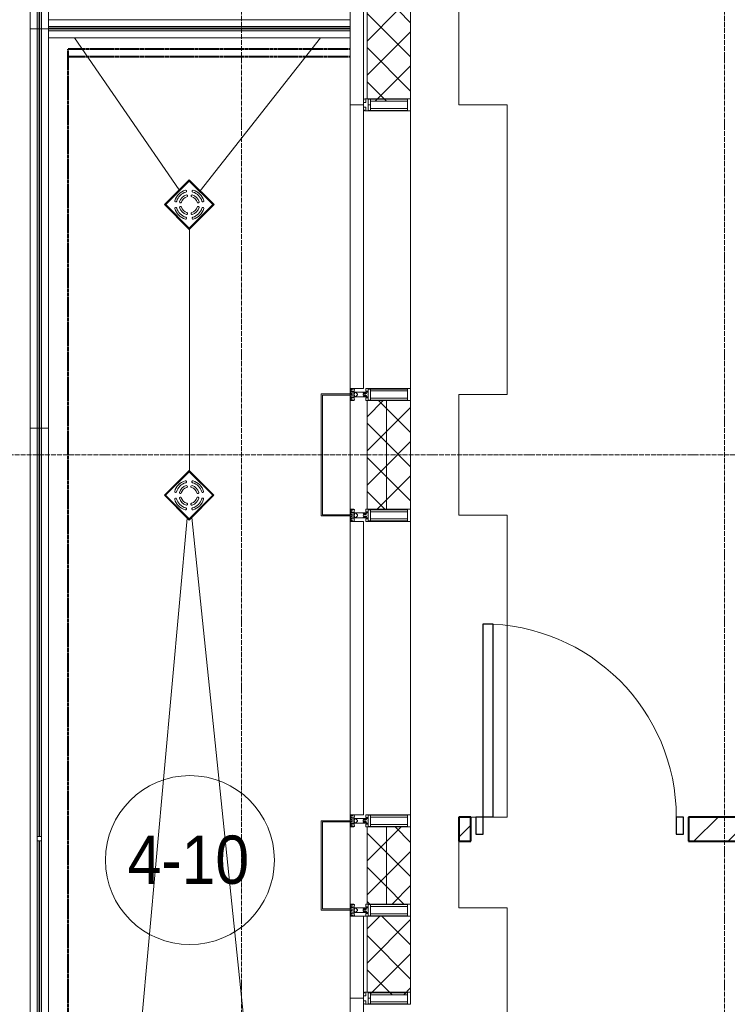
# Model space of a CAD drawing. Header units: millimetres. Extents: x 5617 to 132318, y 7718 to 193536.
# Tile 6 of 81: x 27142 to 30072, y 19925 to 24002. Entities that reach past the tile are written whole.
import ezdxf

# ---------------------------------------------------------------- set-up
doc = ezdxf.new("R2010")
doc.units = ezdxf.units.MM
for name, pattern in [('ADSK_Линия сетки', [25, 20, -2.5, 0, -2.5]), ('Линия сетки', [25, 20, -2.5, 0, -2.5]), ('Штрих_3_1_5_', [4.5, 3, -1.5]), ('Штриховая_ш3 п1_5', [4.5, 3, -1.5])]:
    doc.linetypes.add(name, pattern=pattern)
doc.layers.add('_Разделитель помещений_', color=4, linetype='Штриховая_ш3 п1_5', lineweight=40, true_color=0x00ffff)
for name, color, linetype, lineweight in [('Арматура трубопроводов', 7, 'Continuous', 18), ('Балясины', 7, 'Continuous', 30), ('Двери', 7, 'Continuous', 18), ('Импосты витража', 7, 'Continuous', 18), ('Колонны', 7, 'Continuous', 18), ('Марки помещений', 7, 'Continuous', 20), ('Ограждение', 7, 'Continuous', 18), ('Оси', 7, 'Continuous', 9), ('Панели витража', 7, 'Continuous', 18), ('Перекрытия', 7, 'Continuous', 18), ('Поручни', 7, 'Continuous', 18), ('Сантехнические приборы', 7, 'Continuous', 18), ('Стены разрез', 7, 'Continuous', 40), ('Стены штриховка', 7, 'Continuous', 40), ('Элементы узлов', 7, 'Continuous', 18)]:
    doc.layers.add(name, color=color, linetype=linetype, lineweight=lineweight)
doc.styles.add('Arial_3', font='arial.ttf', dxfattribs={"width": 0.9, "height": 200})
pattern_1 = [(45, (0, 0), (-70.71068, 70.71068), []), (135, (0, 0), (-70.71068, -70.71068), [])]

# ---------------------------------------------------------------- blocks, each defined once
blk = doc.blocks.new('A_DOR_Door - Вн_1_Одинарная_900x2100-3024211-МКСС_К4_L13_45_000_')
at = {"layer": 'Двери', "color": 253, "lineweight": 30, "true_color": 0xaaaaaa}
for p, q in [((-400, 50), (-400, 850)), ((-400, 850), (-360, 850)), ((-400, 50), (-400, 850)), ((-360, 850), (-360, 50)), ((-430, 50), (-430, -20)), ((-400, 50), (-430, 50)), ((-360, 50), (-400, 50)), ((-400, -20), (-400, 50)), ((430, 50), (400, 50)), ((400, 50), (400, -20)), ((430, -20), (430, 50)), ((-430, -20), (-400, -20)), ((400, -20), (430, -20))]:
    blk.add_line(p, q, dxfattribs=at)
at = {"layer": 'Двери', "color": 254, "lineweight": 9, "true_color": 0xd4d4d4}
blk.add_arc((-400, 50), 800, 360, 90, dxfattribs=at)
blk = doc.blocks.new('135_SLK_K4_AR_rvt-1-МКСС_К4_L13_45_000_')
at = {"layer": 'Стены разрез', "lineweight": 9, "true_color": 0xaaaaaa}
h = blk.add_hatch(dxfattribs=at)
h.set_pattern_fill('FP_3', color=253, style=0, pattern_type=2)
h.set_pattern_definition([(45, (0, 0), (-70.71068, 70.71068), [])])
h.paths.add_polyline_path([(99150, 20600), (99150, 20700), (97000, 20700), (97000, 20600)])
h.paths.add_polyline_path([(96100, 20600), (96100, 20700), (96049.8, 20700), (96049.8, 20600)])
at = {"layer": '_Разделитель помещений_', "color": 131, "linetype": 'Штрих_3_1_5_', "true_color": 0xaaffff}
for p, q in [((94432.5, 23882.5), (95600, 23882.5)), ((94432.5, 15682.5), (94432.5, 23882.5)), ((94432.5, 23850), (95600, 23850)), ((94432.5, 15682.5), (94432.5, 23850))]:
    blk.add_line(p, q, dxfattribs=at)
at = {"layer": 'Перекрытия', "color": 253, "true_color": 0xaaaaaa}
for p, q in [((96049.8, 24150), (96049.8, 23650)), ((96049.8, 23650), (96249.8, 23650)), ((96249.8, 23650), (96249.8, 22450)), ((96249.8, 22450), (96049.8, 22450)), ((96049.8, 22450), (96049.8, 21950)), ((96049.8, 21950), (96249.8, 21950)), ((96249.8, 21950), (96249.8, 20700)), ((96120, 20700), (96100, 20700)), ((96249.8, 20700), (96190, 20700)), ((96049.8, 20600), (96049.8, 20325)), ((96049.8, 20325), (96249.8, 20325)), ((96249.8, 20325), (96249.8, 19050))]:
    blk.add_line(p, q, dxfattribs=at)
at = {"layer": 'Стены разрез', "color": 253, "true_color": 0xaaaaaa}
for p, q in [((96100, 20700), (96049.8, 20700)), ((96049.8, 20700), (96049.8, 20600)), ((96100, 20600), (96100, 20700)), ((99150, 20700), (97000, 20700)), ((97000, 20700), (97000, 20600)), ((96049.8, 20600), (96100, 20600)), ((97000, 20600), (99150, 20600))]:
    blk.add_line(p, q, dxfattribs=at)
at = {"layer": 'Двери', "color": 253, "lineweight": 18, "true_color": 0xaaaaaa}
blk.add_blockref('A_DOR_Door - Вн_1_Одинарная_900x2100-3024211-МКСС_К4_L13_45_000_', (96550, 20650), dxfattribs=at)
blk = doc.blocks.new('Ограждение - 18Lx18W-7431883-МКСС_К4_L13_45_000_')
at = {"layer": 'Балясины', "color": 253, "lineweight": 5, "true_color": 0xaaaaaa}
for p, q in [((9, 9), (-9, 9)), ((-9, 9), (-9, -9)), ((9, -9), (9, 9)), ((-9, -9), (9, -9))]:
    blk.add_line(p, q, dxfattribs=at)
blk = doc.blocks.new('Ограждение - Ограждение-5832304-МКСС_К4_L13_45_000_')
at = {"layer": 'Ограждение', "lineweight": 5}
h = blk.add_hatch(color=256, dxfattribs=at)
h.paths.add_polyline_path([(11554, 3511.5), (11562, 3511.5), (11562, 5202.5), (11554, 5202.5), (11554, 3968.7)])
h.paths.add_polyline_path([(11554, 5220.5), (11562, 5220.5), (11562, 6911.5), (11554, 6911.5), (11554, 6360.5)])
h = blk.add_hatch(color=256, dxfattribs=at)
h.paths.add_polyline_path([(11563, 3511.5), (11571, 3511.5), (11571, 5202.5), (11563, 5202.5), (11563, 3968.7)])
h.paths.add_polyline_path([(11563, 5220.5), (11571, 5220.5), (11571, 6911.5), (11563, 6911.5), (11563, 6360.5)])
at = {"layer": 'Поручни', "color": 253, "lineweight": 5, "true_color": 0xaaaaaa}
for p, q in [((11525, 3511.5), (11525, 6911.5)), ((11525, 6911.5), (11553.5, 6911.5)), ((11553.5, 5220.5), (11553.5, 6911.5)), ((11562, 6911.5), (11554, 6911.5)), ((11554, 6911.5), (11554, 5220.5)), ((11562, 5220.5), (11562, 6911.5)), ((11562, 6911.5), (11563, 6911.5)), ((11571, 6911.5), (11563, 6911.5)), ((11563, 6911.5), (11563, 5220.5)), ((11571, 5220.5), (11571, 6911.5)), ((11571.5, 5220.5), (11571.5, 6911.5)), ((11571.5, 6911.5), (11600, 6911.5)), ((11600, 6911.5), (11600, 3511.5)), ((11553.5, 3511.5), (11553.5, 5202.5)), ((11554, 5202.5), (11554, 3511.5)), ((11562, 3511.5), (11562, 5202.5)), ((11563, 5202.5), (11563, 3511.5)), ((11571, 3511.5), (11571, 5202.5)), ((11571.5, 3511.5), (11571.5, 5202.5)), ((11553.5, 3511.5), (11525, 3511.5)), ((11554, 3511.5), (11562, 3511.5)), ((11563, 3511.5), (11562, 3511.5)), ((11563, 3511.5), (11571, 3511.5)), ((11600, 3511.5), (11571.5, 3511.5))]:
    blk.add_line(p, q, dxfattribs=at)
at = {"rotation": 180}
blk.add_blockref('Ограждение - 18Lx18W-7431883-МКСС_К4_L13_45_000_', (11562.5, 5211.5), dxfattribs=at)
blk = doc.blocks.new('Ограждение - Ограждение-5832309-МКСС_К4_L13_45_000_')
at = {"layer": 'Ограждение', "lineweight": 5}
for points in [[(11562, 6911.5), (11562, 8564.5), (11554, 8564.5), (11554, 6911.5)], [(11571, 6911.5), (11571, 8564.5), (11563, 8564.5), (11563, 6911.5)]]:
    blk.add_hatch(color=256, dxfattribs=at).paths.add_polyline_path(points)
at = {"layer": 'Поручни', "color": 253, "lineweight": 5, "true_color": 0xaaaaaa}
for p, q in [((11525, 8564.5), (11525, 6911.5)), ((11525, 8564.5), (11553.5, 8564.5)), ((11553.5, 8564.5), (11553.5, 6911.5)), ((11562, 8564.5), (11554, 8564.5)), ((11554, 8564.5), (11554, 6911.5)), ((11562, 6911.5), (11562, 8564.5)), ((11562, 8564.5), (11563, 8564.5)), ((11571, 8564.5), (11563, 8564.5)), ((11563, 8564.5), (11563, 6911.5)), ((11571, 6911.5), (11571, 8564.5)), ((11571.5, 8564.5), (11571.5, 6911.5)), ((11571.5, 8564.5), (11600, 8564.5)), ((11600, 6911.5), (11600, 8527.5)), ((11553.5, 6911.5), (11525, 6911.5)), ((11554, 6911.5), (11562, 6911.5)), ((11563, 6911.5), (11562, 6911.5)), ((11563, 6911.5), (11571, 6911.5)), ((11600, 6911.5), (11571.5, 6911.5))]:
    blk.add_line(p, q, dxfattribs=at)
blk = doc.blocks.new('A_SLK_PAN_Type1 - Прямой тип панели-6537306-МКСС_К4_L13_45_000_')
at = {"layer": 'Колонны', "lineweight": 5}
for p, q in [((-252.5, 120), (252.5, 120)), ((-252.5, 0), (-252.5, 120)), ((-247.5, 115), (-247.5, 0)), ((247.5, 115), (-247.5, 115)), ((247.5, 0), (247.5, 115)), ((252.5, 120), (252.5, 0)), ((-247.5, 0), (-252.5, 0)), ((252.5, 0), (247.5, 0))]:
    blk.add_line(p, q, dxfattribs=at)
blk = doc.blocks.new('A_SLK_PAN_Type1 - Прямой тип панели-6537248-МКСС_К4_L13_45_000_')
at = {"layer": 'Колонны', "lineweight": 5}
for p, q in [((-185, 120), (185, 120)), ((-185, 0), (-185, 120)), ((-180, 115), (-180, 0)), ((180, 115), (-180, 115)), ((180, 0), (180, 115)), ((185, 120), (185, 0)), ((-180, 0), (-185, 0)), ((185, 0), (180, 0))]:
    blk.add_line(p, q, dxfattribs=at)
blk = doc.blocks.new('System Panel - A_PAN_Glass-7496875-МКСС_К4_L13_45_000_')
at = {"layer": 'Панели витража', "color": 253, "lineweight": 5, "true_color": 0xaaaaaa}
for p, q in [((-587.5, 55), (-587.5, 0)), ((587.5, 55), (-573.5, 55)), ((587.5, 0), (587.5, 55)), ((-587.5, 0), (587.5, 0))]:
    blk.add_line(p, q, dxfattribs=at)
blk = doc.blocks.new('Rectangular Mullion - R_StandardFrame_50Wx250H-4664157-МКСС_К4_L13_45_000_')
at = {"layer": 'Импосты витража', "color": 253, "lineweight": 5, "true_color": 0xaaaaaa}
for p, q in [((95850, 22450), (95850, 23625)), ((95600, 22452.5), (95600, 22475))]:
    blk.add_line(p, q, dxfattribs=at)
blk = doc.blocks.new('Rectangular Mullion - 50Wx250H-3927046-МКСС_К4_L13_45_000_')
at = {"layer": 'Элементы узлов', "color": 253, "lineweight": 5, "true_color": 0xaaaaaa}
for p, q in [((0, 250), (-25, 250)), ((-25, 250), (-25, 237.3)), ((-25, 65.2), (-25, 250)), ((-25, 250), (0, 250)), ((25, 250), (0, 250)), ((25, 250), (0, 250)), ((25, 237.3), (25, 250)), ((25, 65.2), (25, 250)), ((-23, 237.3), (0, 237.3)), ((-23, 237.3), (0, 237.3)), ((-23, 237.3), (-23, 73.6)), ((0, 237.3), (-14.9, 237.3)), ((-14.9, 237.3), (-14.9, 84)), ((-14.9, 84), (-14.9, 237.3)), ((14.9, 237.3), (0, 237.3)), ((0, 237.3), (23, 237.3)), ((23, 237.3), (0, 237.3)), ((14.9, 84), (14.9, 237.3)), ((14.9, 84), (14.9, 237.3)), ((23, 237.3), (23, 73.6)), ((0, 84), (-23, 84)), ((-23, 84), (-23, 73.6)), ((0, 84), (-23, 84)), ((-14.9, 84), (0, 84)), ((0, 84), (14.9, 84)), ((23, 84), (0, 84)), ((0, 84), (0, 73.6)), ((0, 84), (23, 84)), ((0, 73.6), (0, 84)), ((23, 73.6), (23, 84)), ((-25, 73.6), (-25, 65.2)), ((-25, 65.2), (-25, 60.2)), ((-10, 65.2), (-25, 65.2)), ((-25, 65.2), (-25, 60.2)), ((-25, 65.2), (-10, 65.2)), ((-10, 65.2), (-25, 65.2)), ((-23, 73.6), (0, 73.6)), ((0, 73.6), (-23, 73.6)), ((-0.5, 73.6), (-23, 73.6)), ((-10, 55), (-14, 55)), ((-14, 55), (-10, 55)), ((-10, 55), (-10, 65.2)), ((-10, 65.2), (-10, 55)), ((-10, 55), (-10, 65.2)), ((-10, 55), (0, 55)), ((0, 55), (-10, 55)), ((0, 73.6), (23, 73.6)), ((23, 73.6), (0, 73.6)), ((0, 55), (10, 55)), ((0, 55), (10, 55)), ((0.5, 73.6), (23, 73.6)), ((10, 65.2), (10, 55)), ((25, 65.2), (10, 65.2)), ((10, 55), (10, 65.2)), ((10, 65.2), (25, 65.2)), ((10, 65.2), (25, 65.2)), ((10, 55), (10, 65.2)), ((10, 55), (14, 55)), ((10, 55), (14, 55)), ((25, 65.2), (25, 73.6)), ((25, 65.2), (25, 60.2)), ((25, 60.2), (25, 65.2))]:
    blk.add_line(p, q, dxfattribs=at)
for centre, start, end in [((-14, 69.1), 218.9723, 270), ((-14, 69.1), 218.9723, 270), ((-14, 69.1), 218.9723, 270), ((14, 69.1), 270, 321.0277), ((14, 69.1), 270, 321.0277), ((14, 69.1), 270, 321.0277)]:
    blk.add_arc(centre, 14.1, start, end, dxfattribs=at)
blk = doc.blocks.new('Rectangular Mullion - R_StandardFrame_50Wx250H-5814808-МКСС_К4_L13_45_000_')
at = {"layer": 'Импосты витража', "color": 253, "lineweight": 5, "true_color": 0xaaaaaa}
for p, q in [((95600, 21952.5), (95600, 22447.5)), ((95850, 22425), (95850, 22450)), ((95850, 21950), (95850, 21975))]:
    blk.add_line(p, q, dxfattribs=at)
blk = doc.blocks.new('Rectangular Mullion - 50Wx250H-2623690-МКСС_К4_L13_45_000_')
at = {"layer": 'Элементы узлов', "color": 253, "lineweight": 5, "true_color": 0xaaaaaa}
for p, q in [((-25, 65.2), (-25, 250)), ((-25, 250), (0, 250)), ((25, 250), (0, 250)), ((25, 65.2), (25, 250)), ((-23, 237.3), (0, 237.3)), ((-23, 237.3), (-23, 73.6)), ((-14.9, 84), (-14.9, 237.3)), ((23, 237.3), (0, 237.3)), ((14.9, 84), (14.9, 237.3)), ((23, 237.3), (23, 73.6)), ((0, 84), (-23, 84)), ((0, 84), (23, 84)), ((-14, 65.2), (-25, 65.2)), ((-0.5, 73.6), (-23, 73.6)), ((-14, 71.3), (-14, 65.2)), ((-10, 71.3), (-14, 71.3)), ((-10, 53), (-10, 71.3)), ((-8.7, 53), (-10, 53)), ((-10, 53), (-10, 17)), ((-8.7, 53), (-7, 54.7)), ((-7, 65.2), (-5.9, 67.3)), ((-7, 65.2), (-7, 54.7)), ((-4.1, 67.3), (-5.9, 67.3)), ((-4.1, 67.3), (-2.9, 65.1)), ((-2.9, 65.1), (-2.9, 54.6)), ((-1.3, 53), (-2.9, 54.6)), ((0, 53), (-1.3, 53)), ((0, 53), (1.3, 53)), ((0.5, 73.6), (23, 73.6)), ((1.3, 53), (2.9, 54.6)), ((4.1, 67.3), (2.9, 65.1)), ((2.9, 65.1), (2.9, 54.6)), ((4.1, 67.3), (5.9, 67.3)), ((7, 65.2), (5.9, 67.3)), ((7, 65.2), (7, 54.7)), ((8.7, 53), (7, 54.7)), ((8.7, 53), (10, 53)), ((10, 71.3), (14, 71.3)), ((10, 53), (10, 71.3)), ((10, 53), (10, 17)), ((14, 71.3), (14, 65.2)), ((14, 65.2), (25, 65.2)), ((-23.8, 14.6), (-25, 14.2)), ((-25, 0), (-25, 14.2)), ((-22.3, 17), (-23.8, 17)), ((-23.8, 17), (-23.8, 14.6)), ((-22.5, 10.6), (-23.8, 14.6)), ((-22.5, 10.6), (-23.7, 9.9)), ((-23.7, 1.3), (-23.7, 9.9)), ((-23.7, 1.3), (-11.8, 1.3)), ((-23.2, 10.2), (-22.5, 8)), ((-22.5, 8), (-22.5, 4.5)), ((-21.3, 4.5), (-22.5, 4.5)), ((-22.3, 17), (-22.3, 16)), ((-22.3, 16), (-21.3, 16)), ((-19, 17.6), (-21.3, 16)), ((-21.3, 4.5), (-21.3, 6.5)), ((-21.3, 6.5), (-14.2, 6.5)), ((-18.4, 16.6), (-19, 17.6)), ((-7.4, 16.6), (-18.4, 16.6)), ((-14.2, 6.5), (-14.2, 4.5)), ((-13.2, 4.5), (-14.2, 4.5)), ((-13.2, 4.5), (-12.2, 7.2)), ((-12.7, 7.6), (-11.3, 11.4)), ((-12.7, 7.6), (-11.8, 6.9)), ((-12.2, 9), (-12.2, 14.8)), ((-12.2, 14.8), (0, 14.8)), ((-11.8, 1.3), (-11.8, 6.9)), ((-10.5, 11.2), (-11.3, 11.4)), ((-10.5, 1.5), (-10.5, 11.2)), ((-4.8, 1.5), (-10.5, 1.5)), ((-10, 17), (-7.5, 17)), ((-8.5, 23), (-1.5, 30)), ((-8.5, 18.5), (-8.5, 23)), ((-7.5, 18.5), (-8.5, 18.5)), ((-7.5, 17), (-7.5, 18.5)), ((-7.4, 18), (-7.4, 16.6)), ((-2.6, 18), (-7.4, 18)), ((0, 8), (-4.8, 8)), ((-4.8, 1.5), (-4.8, 8)), ((-2.6, 18), (-2.6, 16.8)), ((-2.6, 16.8), (0, 16.8)), ((-1.5, 30), (0, 30)), ((1.5, 30), (0, 30)), ((2.6, 16.8), (0, 16.8)), ((0, 14.8), (0, 16.8)), ((0, 14.8), (0, 16.8)), ((12.2, 14.8), (0, 14.8)), ((0, 0), (0, 8)), ((0, 8), (4.8, 8)), ((0, 0), (0, 8)), ((8.5, 23), (1.5, 30)), ((2.6, 18), (2.6, 16.8)), ((2.6, 18), (7.4, 18)), ((4.8, 1.5), (4.8, 8)), ((4.8, 1.5), (10.5, 1.5)), ((7.4, 18), (7.4, 16.6)), ((7.4, 16.6), (18.4, 16.6)), ((7.5, 18.5), (8.5, 18.5)), ((7.5, 17), (7.5, 18.5)), ((10, 17), (7.5, 17)), ((8.5, 18.5), (8.5, 23)), ((10.5, 11.2), (11.3, 11.4)), ((10.5, 1.5), (10.5, 11.2)), ((12.7, 7.6), (11.3, 11.4)), ((12.7, 7.6), (11.8, 6.9)), ((11.8, 1.3), (11.8, 6.9)), ((23.7, 1.3), (11.8, 1.3)), ((12.2, 9), (12.2, 14.8)), ((13.2, 4.5), (12.2, 7.2)), ((13.2, 4.5), (14.2, 4.5)), ((21.3, 6.5), (14.2, 6.5)), ((14.2, 6.5), (14.2, 4.5)), ((18.4, 16.6), (19, 17.6)), ((19, 17.6), (21.3, 16)), ((22.3, 16), (21.3, 16)), ((21.3, 4.5), (21.3, 6.5)), ((21.3, 4.5), (22.5, 4.5)), ((22.3, 17), (22.3, 16)), ((22.3, 17), (23.8, 17)), ((22.5, 10.6), (23.8, 14.6)), ((22.5, 10.6), (23.7, 9.9)), ((23.2, 10.2), (22.5, 8)), ((22.5, 8), (22.5, 4.5)), ((23.7, 1.3), (23.7, 9.9)), ((23.8, 17), (23.8, 14.6)), ((23.8, 14.6), (25, 14.2)), ((25, 0), (25, 14.2)), ((-25, 0), (0, 0)), ((25, 0), (0, 0))]:
    blk.add_line(p, q, dxfattribs=at)
for centre, start, end in [((-0.5, 73.1), 360, 90), ((0.5, 73.1), 90, 180)]:
    blk.add_arc(centre, 0.5, start, end, dxfattribs=at)
blk = doc.blocks.new('Rectangular Mullion - R_StandardFrame_50Wx250H-4674740-МКСС_К4_L13_45_000_')
at = {"layer": 'Импосты витража', "color": 253, "lineweight": 5, "true_color": 0xaaaaaa}
for p, q in [((95600, 20320), (95600, 20680)), ((95850, 20660), (95850, 20685)), ((95850, 20315), (95850, 20340))]:
    blk.add_line(p, q, dxfattribs=at)
blk = doc.blocks.new('Rectangular Mullion - R_StandardFrame_50Wx250H-5905821-МКСС_К4_L13_45_000_')
at = {"layer": 'Импосты витража', "color": 253, "lineweight": 5, "true_color": 0xaaaaaa}
for p, q in [((95600, 20290), (95600, 20315)), ((95850, 20290), (95850, 20315))]:
    blk.add_line(p, q, dxfattribs=at)
blk = doc.blocks.new('System Panel - A_PAN_Glass-7496905-МКСС_К4_L13_45_000_')
at = {"layer": 'Панели витража', "color": 253, "lineweight": 5, "true_color": 0xaaaaaa}
for p, q in [((-437.5, 55), (-437.5, 0)), ((437.5, 55), (-423.5, 55)), ((437.5, 0), (437.5, 55)), ((-437.5, 0), (437.5, 0))]:
    blk.add_line(p, q, dxfattribs=at)
blk = doc.blocks.new('System Panel - A_PAN_Glass-7492433-МКСС_К4_L13_45_000_')
at = {"layer": 'Панели витража', "color": 253, "lineweight": 5, "true_color": 0xaaaaaa}
for p, q in [((607.5, 55), (-607.5, 55)), ((-607.5, 55), (-607.5, 0)), ((607.5, 0), (607.5, 55)), ((-607.5, 0), (607.5, 0))]:
    blk.add_line(p, q, dxfattribs=at)
blk = doc.blocks.new('Rectangular Mullion - R_StandardFrame_50Wx250H-V92-МКСС_К4_L13_45_000_')
at = {"layer": 'Импосты витража', "color": 253, "lineweight": 5, "true_color": 0xaaaaaa}
for p, q in [((95600, 21925), (95600, 21947.5)), ((95850, 20685), (95850, 21950)), ((95600, 20685), (95600, 20710))]:
    blk.add_line(p, q, dxfattribs=at)
blk = doc.blocks.new('HL_RU_balcony and terrace drain_HL5100T-A-200505 - HL_Трап для балконов и террас_HL5100T-7541758-МКСС_К4_L13_45_000_')
at = {"layer": 'Арматура трубопроводов', "color": 253, "lineweight": 5, "true_color": 0xaaaaaa}
for centre, radius, start, end in [((-29, 50.2), 4, 119.9633, 299.9633), ((0, 0), 62, 60.0367, 119.9633), ((0, 0), 54, 60.0367, 119.9633), ((0, 0), 42, 62.1245, 117.8755), ((29, 50.2), 4, 240.0367, 60.0367), ((0, 0), 62, 150.0367, 209.9633), ((0, 0), 54, 150.0367, 209.9633), ((-50.2, 29), 4, 330.0367, 150.0367), ((0, 0), 42, 152.1245, 207.8755), ((-33.6, 17.8), 4, 332.1245, 152.1245), ((0, 0), 34, 152.1245, 207.8755), ((-17.8, 33.6), 4, 117.8755, 297.8755), ((0, 0), 34, 62.1245, 117.8755), ((17.8, 33.6), 4, 242.1245, 62.1245), ((33.6, 17.8), 4, 27.8755, 207.8755), ((0, 0), 34, 332.1245, 27.8755), ((0, 0), 42, 332.1245, 27.8755), ((50.2, 29), 4, 29.9633, 209.9633), ((0, 0), 54, 330.0367, 29.9633), ((0, 0), 62, 330.0367, 29.9633), ((-50.2, -29), 4, 209.9633, 29.9633), ((-33.6, -17.8), 4, 207.8755, 27.8755), ((-17.8, -33.6), 4, 62.1245, 242.1245), ((0, 0), 42, 242.1245, 297.8755), ((0, 0), 34, 242.1245, 297.8755), ((17.8, -33.6), 4, 297.8755, 117.8755), ((33.6, -17.8), 4, 152.1245, 332.1245), ((50.2, -29), 4, 150.0367, 330.0367), ((-29, -50.2), 4, 60.0367, 240.0367), ((0, 0), 62, 240.0367, 299.9633), ((0, 0), 54, 240.0367, 299.9633), ((29, -50.2), 4, 299.9633, 119.9633)]:
    blk.add_arc(centre, radius, start, end, dxfattribs=at)
at = {"layer": 'Сантехнические приборы', "color": 253, "lineweight": 5, "true_color": 0xaaaaaa}
for p, q in [((-72.5, 72.5), (72.5, 72.5)), ((-72.5, -72.5), (-72.5, 72.5)), ((-70, 70), (-70, -70)), ((70, 70), (-70, 70)), ((69, 69), (-69, 69)), ((-69, 69), (-69, -69)), ((69, -69), (69, 69)), ((70, -70), (70, 70)), ((72.5, 72.5), (72.5, -72.5)), ((-72.5, -72.5), (72.5, -72.5)), ((70, -70), (-70, -70)), ((-69, -69), (69, -69))]:
    blk.add_line(p, q, dxfattribs=at)
for start, end in [(90, 91.6217), (88.3783, 90), (178.3783, 181.6217), (358.3783, 1.6217), (268.3783, 270), (270, 271.6217)]:
    blk.add_arc((0, 0), 72.9, start, end, dxfattribs=at)
blk = doc.blocks.new('HL_RU_balcony and terrace drain_HL5100T-A-200505 - HL_Трап для балконов и террас_HL5100T-V99-МКСС_К4_L13_45_000_')
at = {"layer": 'Арматура трубопроводов', "color": 253, "lineweight": 5, "true_color": 0xaaaaaa}
for centre, radius, start, end in [((-29, 50.2), 4, 119.9633, 299.9633), ((0, 0), 62, 60.0367, 119.9633), ((0, 0), 54, 60.0367, 119.9633), ((0, 0), 42, 62.1245, 117.8755), ((29, 50.2), 4, 240.0367, 60.0367), ((0, 0), 62, 150.0367, 209.9633), ((0, 0), 54, 150.0367, 209.9633), ((-50.2, 29), 4, 330.0367, 150.0367), ((0, 0), 42, 152.1245, 207.8755), ((-33.6, 17.8), 4, 332.1245, 152.1245), ((0, 0), 34, 152.1245, 207.8755), ((-17.8, 33.6), 4, 117.8755, 297.8755), ((0, 0), 34, 62.1245, 117.8755), ((17.8, 33.6), 4, 242.1245, 62.1245), ((33.6, 17.8), 4, 27.8755, 207.8755), ((0, 0), 34, 332.1245, 27.8755), ((0, 0), 42, 332.1245, 27.8755), ((50.2, 29), 4, 29.9633, 209.9633), ((0, 0), 54, 330.0367, 29.9633), ((0, 0), 62, 330.0367, 29.9633), ((-50.2, -29), 4, 209.9633, 29.9633), ((-33.6, -17.8), 4, 207.8755, 27.8755), ((-17.8, -33.6), 4, 62.1245, 242.1245), ((0, 0), 42, 242.1245, 297.8755), ((0, 0), 34, 242.1245, 297.8755), ((17.8, -33.6), 4, 297.8755, 117.8755), ((33.6, -17.8), 4, 152.1245, 332.1245), ((50.2, -29), 4, 150.0367, 330.0367), ((-29, -50.2), 4, 60.0367, 240.0367), ((0, 0), 62, 240.0367, 299.9633), ((0, 0), 54, 240.0367, 299.9633), ((29, -50.2), 4, 299.9633, 119.9633)]:
    blk.add_arc(centre, radius, start, end, dxfattribs=at)
at = {"layer": 'Сантехнические приборы', "color": 253, "lineweight": 5, "true_color": 0xaaaaaa}
for p, q in [((-72.5, 72.5), (72.5, 72.5)), ((-72.5, -72.5), (-72.5, 72.5)), ((-70, 70), (-70, -70)), ((70, 70), (-70, 70)), ((69, 69), (-69, 69)), ((-69, 69), (-69, -69)), ((69, -69), (69, 69)), ((70, -70), (70, 70)), ((72.5, 72.5), (72.5, -72.5)), ((-72.5, -72.5), (72.5, -72.5)), ((70, -70), (-70, -70)), ((-69, -69), (69, -69))]:
    blk.add_line(p, q, dxfattribs=at)
for start, end in [(90, 91.6217), (88.3783, 90), (178.3783, 181.6217), (359.2285, 1.6217), (268.3783, 270), (270, 271.6217)]:
    blk.add_arc((0, 0), 72.9, start, end, dxfattribs=at)
blk = doc.blocks.new('Ограждение - Ограждение-7575807-МКСС_К4_L13_45_000_')
at = {"layer": 'Ограждение', "lineweight": 5}
for points in [[(11960.9, 8565.5), (12850.2, 8565.5), (12850.2, 8573.5), (11600, 8573.5), (11600, 8565.5)], [(11960.9, 8556.5), (12850.2, 8556.5), (12850.2, 8564.5), (11600, 8564.5), (11600, 8556.5)]]:
    blk.add_hatch(color=256, dxfattribs=at).paths.add_polyline_path(points)
at = {"layer": 'Поручни', "color": 253, "lineweight": 5, "true_color": 0xaaaaaa}
for p, q in [((11600, 8602.5), (12850, 8602.5)), ((11600, 8574), (11600, 8602.5)), ((12850, 8574), (11600, 8574)), ((12850.2, 8573.5), (11600, 8573.5)), ((11600, 8573.5), (11600, 8565.5)), ((11600, 8565.5), (12850.2, 8565.5)), ((12850.2, 8564.5), (11600, 8564.5)), ((11600, 8564.5), (11600, 8556.5)), ((12850.2, 8565.5), (12850.2, 8573.5)), ((12850.2, 8556.5), (12850.2, 8564.5)), ((11600, 8556.5), (12850.2, 8556.5)), ((12850, 8556), (11600, 8556)), ((11600, 8527.5), (11600, 8556)), ((12850, 8527.5), (11600, 8527.5))]:
    blk.add_line(p, q, dxfattribs=at)
blk = doc.blocks.new('Ограждение - Ограждение-7575808-МКСС_К4_L13_45_000_')
at = {"layer": 'Ограждение', "lineweight": 5}
for points in [[(11562, 8564.5), (11562, 10445.5), (11554, 10445.5), (11554, 8564.5)], [(11571, 8564.5), (11571, 10445.5), (11563, 10445.5), (11563, 8564.5)]]:
    blk.add_hatch(color=256, dxfattribs=at).paths.add_polyline_path(points)
at = {"layer": 'Поручни', "color": 253, "lineweight": 5, "true_color": 0xaaaaaa}
for p, q in [((11525, 10445.5), (11525, 8564.5)), ((11525, 10445.5), (11553.5, 10445.5)), ((11553.5, 10445.5), (11553.5, 8564.5)), ((11562, 10445.5), (11554, 10445.5)), ((11554, 10445.5), (11554, 8564.5)), ((11562, 8564.5), (11562, 10445.5)), ((11562, 10445.5), (11563, 10445.5)), ((11571, 10445.5), (11563, 10445.5)), ((11563, 10445.5), (11563, 8564.5)), ((11571, 8564.5), (11571, 10445.5)), ((11571.5, 10445.5), (11571.5, 8564.5)), ((11571.5, 10445.5), (11600, 10445.5)), ((11600, 10337.5), (11600, 10445.5)), ((11600, 8602.5), (11600, 8652.5)), ((11553.5, 8564.5), (11525, 8564.5)), ((11554, 8564.5), (11562, 8564.5)), ((11563, 8564.5), (11562, 8564.5)), ((11563, 8564.5), (11571, 8564.5)), ((11600, 8564.5), (11571.5, 8564.5))]:
    blk.add_line(p, q, dxfattribs=at)
blk = doc.blocks.new('135_SLK_K4_AR_FCD_rvt-1-МКСС_К4_L13_45_000_')
at = {"layer": 'Стены разрез', "lineweight": 5, "true_color": 0xaaaaaa}
h = blk.add_hatch(dxfattribs=at)
h.set_pattern_fill('FP_4', color=253, style=0, pattern_type=2)
h.set_pattern_definition(pattern_1)
h.paths.add_polyline_path([(95837.3, 23664.9), (95837.3, 23675), (95850, 23675), (95850, 24040), (95670, 24040), (95670, 23675), (95673.6, 23675), (95673.6, 23673), (95684, 23673), (95684, 23664.9), (95785.9, 23664.9)])
h = blk.add_hatch(dxfattribs=at)
h.set_pattern_fill('FP_4', color=253, style=0, pattern_type=2)
h.set_pattern_definition(pattern_1)
h.paths.add_polyline_path([(95750, 21975), (95750, 22425), (95670, 22425), (95670, 21975)])
h = blk.add_hatch(dxfattribs=at)
h.set_pattern_fill('FP_4', color=253, style=0, pattern_type=2)
h.set_pattern_definition(pattern_1)
h.paths.add_polyline_path([(95850, 21975), (95850, 22425), (95750, 22425), (95750, 21975)])
h = blk.add_hatch(dxfattribs=at)
h.set_pattern_fill('FP_4', color=253, style=0, pattern_type=2)
h.set_pattern_definition(pattern_1)
h.paths.add_polyline_path([(95750, 20340), (95750, 20660), (95670, 20660), (95670, 20340)])
h = blk.add_hatch(dxfattribs=at)
h.set_pattern_fill('FP_4', color=253, style=0, pattern_type=2)
h.set_pattern_definition(pattern_1)
h.paths.add_polyline_path([(95850, 20340), (95850, 20660), (95750, 20660), (95750, 20340)])
h = blk.add_hatch(dxfattribs=at)
h.set_pattern_fill('FP_4', color=253, style=0, pattern_type=2)
h.set_pattern_definition(pattern_1)
h.paths.add_polyline_path([(95785.9, 19964.9), (95837.3, 19964.9), (95837.3, 19975), (95850, 19975), (95850, 20290), (95670, 20290), (95670, 19975), (95673.6, 19975), (95673.6, 19973), (95684, 19973), (95684, 19964.9)])
at = {"layer": 'Перекрытия', "color": 253, "lineweight": 5, "true_color": 0xaaaaaa}
for p, q in [((94892, 23297.4), (94458.2, 23927.5)), ((94978.9, 23293.8), (95476.2, 23927.5)), ((95599.8, 23927.5), (95599.8, 22452.5)), ((94934, 22134.3), (94934, 23134.3)), ((95599.8, 22447.5), (95599.8, 21952.5)), ((94925, 21938.1), (94350, 15602.5)), ((95599.8, 15600), (94943.8, 21941.2)), ((95599.8, 21947.5), (95599.8, 20685)), ((95599.8, 20680), (95599.8, 20320)), ((95599.8, 20315), (95599.8, 19052.5))]:
    blk.add_line(p, q, dxfattribs=at)
at = {"layer": 'Стены разрез', "color": 253, "lineweight": 9, "true_color": 0xaaaaaa}
for p, q in [((95600, 24040), (95600, 23650)), ((95850, 23675), (95850, 24040)), ((95600, 23650), (95655, 23650)), ((95670, 22425), (95670, 21975)), ((95850, 22425), (95670, 22425)), ((95850, 21975), (95850, 22425)), ((95670, 21975), (95850, 21975)), ((95670, 20660), (95670, 20340)), ((95850, 20660), (95670, 20660)), ((95850, 20340), (95850, 20660)), ((95670, 20340), (95850, 20340)), ((95600, 20290), (95600, 19950)), ((95850, 20290), (95600, 20290)), ((95850, 19975), (95850, 20290)), ((95600, 19950), (95655, 19950))]:
    blk.add_line(p, q, dxfattribs=at)
at = {"layer": 'Стены штриховка', "color": 253, "lineweight": 9, "true_color": 0xaaaaaa}
for p, q in [((95655, 23664), (95655, 24040)), ((95670, 23675), (95670, 24040)), ((95750, 21975), (95750, 22425)), ((95750, 20340), (95750, 20660)), ((95655, 19964), (95655, 20290)), ((95670, 19975), (95670, 20290))]:
    blk.add_line(p, q, dxfattribs=at)
at = {"layer": 'Импосты витража', "color": 253, "lineweight": 5, "true_color": 0xaaaaaa, "rotation": 270}
for name, p in [('Rectangular Mullion - 50Wx250H-3927046-МКСС_К4_L13_45_000_', (95600, 23650)), ('Rectangular Mullion - 50Wx250H-2623690-МКСС_К4_L13_45_000_', (95600, 22450)), ('Rectangular Mullion - 50Wx250H-2623690-МКСС_К4_L13_45_000_', (95600, 21950)), ('Rectangular Mullion - 50Wx250H-2623690-МКСС_К4_L13_45_000_', (95600, 20685)), ('Rectangular Mullion - 50Wx250H-2623690-МКСС_К4_L13_45_000_', (95600, 20315)), ('Rectangular Mullion - 50Wx250H-3927046-МКСС_К4_L13_45_000_', (95600, 19950))]:
    blk.add_blockref(name, p, dxfattribs=at)
at = {"layer": 'Импосты витража', "color": 253, "lineweight": 5, "true_color": 0xaaaaaa}
for name in ['Rectangular Mullion - R_StandardFrame_50Wx250H-4664157-МКСС_К4_L13_45_000_', 'Rectangular Mullion - R_StandardFrame_50Wx250H-5814808-МКСС_К4_L13_45_000_', 'Rectangular Mullion - R_StandardFrame_50Wx250H-V92-МКСС_К4_L13_45_000_', 'Rectangular Mullion - R_StandardFrame_50Wx250H-4674740-МКСС_К4_L13_45_000_', 'Rectangular Mullion - R_StandardFrame_50Wx250H-5905821-МКСС_К4_L13_45_000_']:
    blk.add_blockref(name, (0, 0), dxfattribs=at)
at = {"layer": 'Колонны', "color": 253, "lineweight": 5, "true_color": 0xaaaaaa, "rotation": 89.99999999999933}
for name, p in [('A_SLK_PAN_Type1 - Прямой тип панели-6537306-МКСС_К4_L13_45_000_', (95600, 22200)), ('A_SLK_PAN_Type1 - Прямой тип панели-6537248-МКСС_К4_L13_45_000_', (95600, 20500))]:
    blk.add_blockref(name, p, dxfattribs=at)
at = {"layer": 'Ограждение', "color": 253, "lineweight": 5, "true_color": 0xaaaaaa}
for name in ['Ограждение - Ограждение-7575808-МКСС_К4_L13_45_000_', 'Ограждение - Ограждение-7575807-МКСС_К4_L13_45_000_', 'Ограждение - Ограждение-5832309-МКСС_К4_L13_45_000_', 'Ограждение - Ограждение-5832304-МКСС_К4_L13_45_000_']:
    blk.add_blockref(name, (82750, 15400), dxfattribs=at)
at = {"layer": 'Панели витража', "color": 253, "lineweight": 5, "true_color": 0xaaaaaa, "rotation": 270}
for name, p in [('System Panel - A_PAN_Glass-7496875-МКСС_К4_L13_45_000_', (95600, 23062.5)), ('System Panel - A_PAN_Glass-7492433-МКСС_К4_L13_45_000_', (95600, 21317.5)), ('System Panel - A_PAN_Glass-7496905-МКСС_К4_L13_45_000_', (95600, 19512.5))]:
    blk.add_blockref(name, p, dxfattribs=at)
at = {"layer": 'Сантехнические приборы', "color": 253, "lineweight": 5, "true_color": 0xaaaaaa, "rotation": 44.9999999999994}
for name, p in [('HL_RU_balcony and terrace drain_HL5100T-A-200505 - HL_Трап для балконов и террас_HL5100T-7541758-МКСС_К4_L13_45_000_', (94933.7, 23236.5)), ('HL_RU_balcony and terrace drain_HL5100T-A-200505 - HL_Трап для балконов и террас_HL5100T-V99-МКСС_К4_L13_45_000_', (94932.9, 22032.8))]:
    blk.add_blockref(name, p, dxfattribs=at)
blk = doc.blocks.new('050_Марка_Помещение - Номер-620969-МКСС_К4_L13_45_000_')
at = {"layer": 'Марки помещений'}
blk.add_circle((0, 0), 3.5, dxfattribs=at)

msp = doc.modelspace()

# ---------------------------------------------------------------- linework, layer by layer
at = {"layer": 'Оси', "linetype": 'Линия сетки'}
for p, q in [((28060.8, 12025.7), (28060.8, 33050)), ((30060.8, 12025.7), (30060.8, 33050))]:
    msp.add_line(p, q, dxfattribs=at)
at = {"layer": 'Оси', "linetype": 'ADSK_Линия сетки'}
msp.add_line((69660.8, 22200), (25349.7, 22200), dxfattribs=at)

# ---------------------------------------------------------------- block references
at = {"lineweight": 5}
for name in ['135_SLK_K4_AR_FCD_rvt-1-МКСС_К4_L13_45_000_', '135_SLK_K4_AR_rvt-1-МКСС_К4_L13_45_000_']:
    msp.add_blockref(name, (-67089.2, 0), dxfattribs=at)
at = {"layer": 'Марки помещений', "xscale": 99.99999999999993, "yscale": 99.99999999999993, "zscale": 99.99999999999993}
msp.add_blockref('050_Марка_Помещение - Номер-620969-МКСС_К4_L13_45_000_', (27846.9, 20522.1), dxfattribs=at)

# ---------------------------------------------------------------- texts
at = {"layer": 'Марки помещений', "lineweight": 9, "insert": (27588.9, 20623.9), "char_height": 200, "width": 620.506, "attachment_point": 1, "style": 'Arial_3'}
msp.add_mtext('4-10', dxfattribs=at)

doc.saveas('drawing.dxf')
